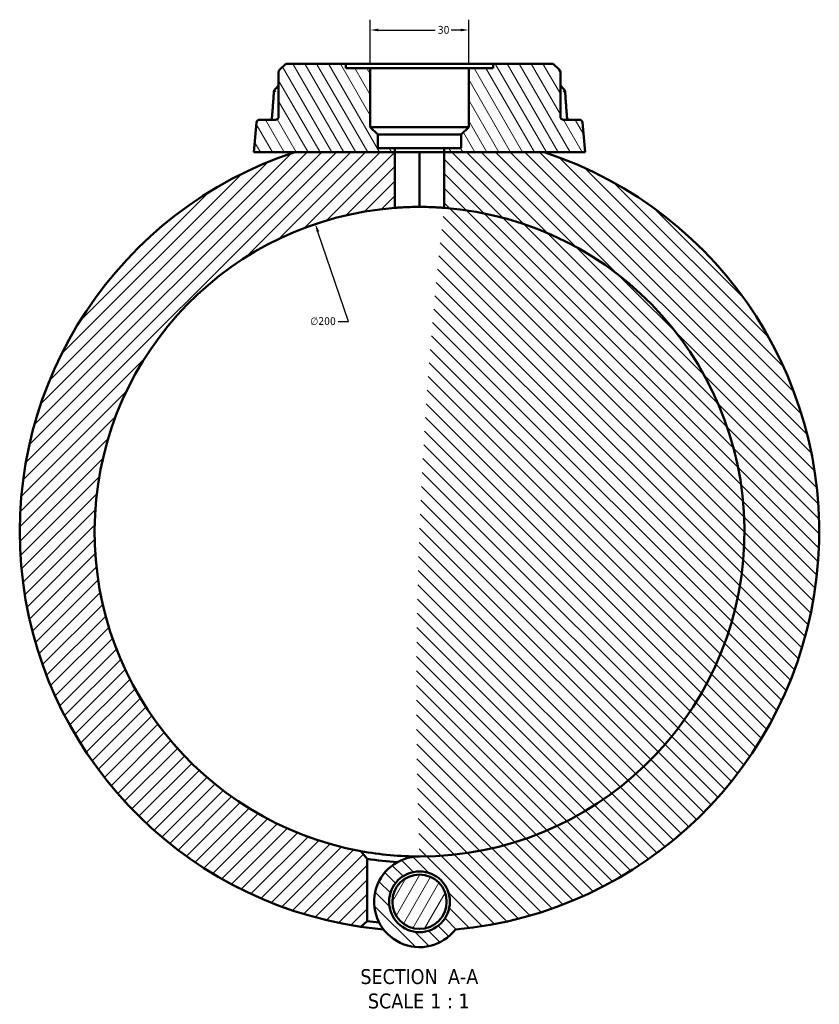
# Model space of a CAD drawing. Header units: millimetres. Extents: x 0 to 949, y -372 to 915.
# Tile 1 of 13: x 305 to 551, y -372 to -69. Entities that reach past the tile are written whole.
import ezdxf

# ---------------------------------------------------------------- set-up
doc = ezdxf.new("R2010")
doc.units = ezdxf.units.MM
for name, color, linetype, lineweight in [('Dimension (ANSI)', 7, 'Continuous', 25), ('Hatch (ANSI)', 7, 'Continuous', 18), ('Symbol (ANSI)', 7, 'Continuous', 25), ('Visible (ANSI)', 7, 'Continuous', 50)]:
    doc.layers.add(name, color=color, linetype=linetype, lineweight=lineweight)
doc.styles.add('Label Text (ANSI)', font='tahoma.ttf')
doc.styles.add('Note Text (ANSI)', font='tahoma.ttf')
doc.dimstyles.new('Default - mm (ANSI)', dxfattribs={"dimtxt": 2.399999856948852, "dimasz": 2.5, "dimexe": 3.174999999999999, "dimexo": 1.600199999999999, "dimgap": 0.8, "dimtad": 0, "dimtoh": 1, "dimdec": 0, "dimrnd": 1e-08, "dimzin": 4, "dimdsep": 46, "dimtxsty": 'Note Text (ANSI)', "dimcen": 0.09, "dimdle": 10, "dimclrd": 256, "dimclre": 256, "dimclrt": 5, "dimadec": 1, "dimazin": 1, "dimtfac": 1.270000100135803, "dimtofl": 0, "dimtmove": 0, "dimatfit": 3, "dimfxl": 1, "dimtolj": 1, "dimtzin": 4, "dimlwd": -1, "dimlwe": -1, "dimarcsym": 0})

# ---------------------------------------------------------------- blocks, each defined once
blk = doc.blocks.new('*D7')
at = {"layer": 'Defpoints', "color": 0, "transparency": 16777216}
for p in [(395.594096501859, -131.936988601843), (459.6864286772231, -321.3892859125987)]:
    blk.add_point(p, dxfattribs=at)
at = {"layer": 'Dimension (ANSI)', "transparency": 16777216}
for p, q in [((405.741068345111, -161.9307033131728), (396.3952506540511, -134.3051423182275)), ((402.5669698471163, -161.9307033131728), (405.741068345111, -161.9307033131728))]:
    blk.add_line(p, q, dxfattribs=at)
blk.add_solid([(396.7899429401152, -134.1716166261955), (396.000558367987, -134.4386680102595), (395.594096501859, -131.936988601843)], dxfattribs=at)
at = {"layer": 'Dimension (ANSI)', "color": 5, "transparency": 16777216, "insert": (394.0226743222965, -160.6382067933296), "char_height": 2.399999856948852, "attachment_point": 1, "style": 'Note Text (ANSI)'}
blk.add_mtext('\\A1;∅200', dxfattribs=at)
blk = doc.blocks.new('*D8')
at = {"layer": 'Defpoints', "color": 0, "transparency": 16777216}
for p in [(442.7857633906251, -72.19566645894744), (412.4947633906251, -83.94463725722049), (442.7857633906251, -83.9446372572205)]:
    blk.add_point(p, dxfattribs=at)
at = {"layer": 'Dimension (ANSI)', "transparency": 16777216}
for p, q in [((412.4947633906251, -82.3444372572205), (412.4947633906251, -69.02066645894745)), ((442.7857633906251, -82.3444372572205), (442.7857633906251, -69.02066645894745)), ((414.9947633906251, -72.19566645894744), (432.4603125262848, -72.19566645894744)), ((440.2857633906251, -72.19566645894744), (437.3742142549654, -72.19566645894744))]:
    blk.add_line(p, q, dxfattribs=at)
for points in [[(414.9947633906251, -71.77899979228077), (414.9947633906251, -72.61233312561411), (412.4947633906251, -72.19566645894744)], [(440.2857633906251, -71.77899979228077), (440.2857633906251, -72.61233312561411), (442.7857633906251, -72.19566645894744)]]:
    blk.add_solid(points, dxfattribs=at)
at = {"layer": 'Dimension (ANSI)', "color": 5, "transparency": 16777216, "insert": (433.2603125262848, -70.94570012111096), "char_height": 2.399999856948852, "attachment_point": 1, "style": 'Note Text (ANSI)'}
blk.add_mtext('\\A1;30', dxfattribs=at)

msp = doc.modelspace()

# ---------------------------------------------------------------- hatches: boundary and pattern name
at = {"layer": 'Hatch (ANSI)'}
h = msp.add_hatch(dxfattribs=at)
h.set_pattern_fill('ANSI31', color=256, scale=25.4, angle=75.00017538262, style=0)
h.set_pattern_definition([(120.00017538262, (0, 0), (-2.749625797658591, -1.587508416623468), [])])
edge = h.paths.add_edge_path()
edge.add_ellipse((385.2902633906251, -85.18397223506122), major_axis=(-0.7071067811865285, -0.7071067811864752), ratio=1, start_angle=270, end_angle=315.0000000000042)
edge.add_line((384.2902633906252, -85.18397223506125), (384.2902633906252, -98.8131372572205))
edge.add_ellipse((383.2902633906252, -98.8131372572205), major_axis=(0, -0.9999999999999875), ratio=1, start_angle=0, end_angle=90, ccw=False)
edge.add_line((383.2902633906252, -99.81313725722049), (378.4314811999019, -99.81313725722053))
edge.add_ellipse((378.4314811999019, -100.8131372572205), major_axis=(-0.9999999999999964, 0), ratio=1, start_angle=270, end_angle=355.0000000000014)
edge.add_line((377.4352865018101, -100.7259815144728), (376.6402633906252, -109.8131372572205))
edge.add_line((376.6402633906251, -109.8131372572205), (389.233525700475, -109.8131372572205))
edge.add_line((389.2335257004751, -109.8131372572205), (420.0675133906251, -109.8131372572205))
edge.add_line((420.0675133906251, -109.8131372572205), (420.0675133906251, -108.5531372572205))
edge.add_line((420.0675133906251, -108.5531372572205), (414.7665883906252, -108.5531372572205))
edge.add_line((414.7665883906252, -108.5531372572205), (414.7665883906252, -104.3954622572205))
edge.add_line((414.7665883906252, -104.3954622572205), (412.4947633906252, -102.1236372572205))
edge.add_line((412.4947633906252, -102.1236372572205), (412.4947633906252, -83.94463725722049))
edge.add_line((412.4947633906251, -83.94463725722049), (404.9220133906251, -83.94463725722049))
edge.add_line((404.9220133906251, -83.94463725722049), (404.9220133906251, -82.58313725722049))
edge.add_line((404.9220133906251, -82.58313725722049), (386.4768848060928, -82.58313725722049))
edge.add_line((386.4768848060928, -82.58313725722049), (384.5831566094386, -84.4768654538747))
edge = h.paths.add_edge_path()
edge.add_ellipse((469.9902633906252, -85.18397223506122), major_axis=(3.55e-14, 0.999999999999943), ratio=1, start_angle=270, end_angle=315.0000000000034)
edge.add_line((470.6973701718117, -84.4768654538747), (468.8036419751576, -82.5831372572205))
edge.add_line((468.8036419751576, -82.5831372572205), (450.3585133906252, -82.5831372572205))
edge.add_line((450.3585133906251, -82.5831372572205), (450.3585133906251, -83.9446372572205))
edge.add_line((450.3585133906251, -83.9446372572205), (442.7857633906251, -83.9446372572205))
edge.add_line((442.7857633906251, -83.9446372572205), (442.7857633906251, -102.1236372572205))
edge.add_line((442.7857633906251, -102.1236372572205), (440.5139383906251, -104.3954622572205))
edge.add_line((440.5139383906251, -104.3954622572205), (440.5139383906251, -108.5531372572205))
edge.add_line((440.5139383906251, -108.5531372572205), (435.2130133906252, -108.5531372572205))
edge.add_line((435.2130133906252, -108.5531372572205), (435.2130133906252, -109.8131372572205))
edge.add_line((435.2130133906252, -109.8131372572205), (466.0470010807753, -109.8131372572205))
edge.add_line((466.0470010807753, -109.8131372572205), (478.6402633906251, -109.8131372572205))
edge.add_line((478.6402633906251, -109.8131372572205), (477.8452402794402, -100.7259815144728))
edge.add_ellipse((476.8490455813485, -100.8131372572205), major_axis=(-0.0871557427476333, 0.9961946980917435), ratio=0.9999999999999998, start_angle=270, end_angle=355.0000000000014)
edge.add_line((476.8490455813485, -99.81313725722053), (471.9902633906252, -99.81313725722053))
edge.add_ellipse((471.9902633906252, -98.8131372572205), major_axis=(-0.9999999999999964, -8.9e-15), ratio=1, start_angle=0, end_angle=90, ccw=False)
edge.add_line((470.9902633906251, -98.8131372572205), (470.9902633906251, -85.18397223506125))
h = msp.add_hatch(dxfattribs=at)
h.set_pattern_fill('ANSI31', color=256, scale=25.4, style=0)
h.set_pattern_definition([(45, (0, 0), (-2.245064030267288, 2.245064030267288), [])])
edge = h.paths.add_edge_path()
edge.add_line((411.5402633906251, -327.3585780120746), (409.569673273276, -325.016855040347))
edge.add_ellipse((427.6402625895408, -226.6631372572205), major_axis=(-98.35371778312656, 18.07058931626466), ratio=1, start_angle=284.75390217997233, end_angle=450, ccw=False)
edge.add_line((420.0675133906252, -126.9502821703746), (420.0675133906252, -109.8131372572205))
edge.add_line((420.0675133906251, -109.8131372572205), (389.2335257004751, -109.8131372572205))
edge.add_ellipse((427.6402633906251, -226.6631372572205), major_axis=(-116.85, -38.40673769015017), ratio=0.9999999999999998, start_angle=270, end_angle=423.3522046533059)
edge.add_line((409.5596646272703, -348.3269854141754), (411.5402633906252, -346.6048856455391))
edge.add_line((411.5402633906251, -346.6048856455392), (411.5402633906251, -327.3585780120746))
h = msp.add_hatch(dxfattribs=at)
h.set_pattern_fill('ANSI31', color=256, scale=25.4, angle=90.00021045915, style=0)
h.set_pattern_definition([(135.0002104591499, (0, 0), (-2.245055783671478, -2.245072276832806), [])])
edge = h.paths.add_edge_path()
edge.add_line((435.2130133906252, -109.8131372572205), (435.2130133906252, -126.9502822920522))
edge.add_ellipse((1746.268322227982, -276.6631266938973), major_axis=(-1311.055308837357, 149.712844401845), ratio=1, start_angle=0, end_angle=8.686049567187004)
edge.add_ellipse((427.6402633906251, -340.6231372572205), major_axis=(-13.95999999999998, -2.2e-15), ratio=1, start_angle=270.0000000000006, end_angle=502.2657949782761)
edge.add_ellipse((427.6402633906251, -226.6631372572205), major_axis=(122.50351000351, 11.04038209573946), ratio=0.9999999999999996, start_angle=270, end_angle=426.6553732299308)
edge.add_line((466.0470010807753, -109.8131372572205), (435.2130133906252, -109.8131372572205))
edge = h.paths.add_edge_path(flags=0)
edge.add_ellipse((427.6402633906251, -340.6231372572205), major_axis=(0, 9.360000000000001), ratio=1, start_angle=0, end_angle=360)
h = msp.add_hatch(dxfattribs=at)
h.set_pattern_fill('ANSI31', color=256, scale=25.4, angle=14.99997778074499, style=0)
h.set_pattern_definition([(59.999977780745, (0, 0), (-2.749630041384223, 1.587501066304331), [])])
edge = h.paths.add_edge_path()
edge.add_ellipse((427.6402633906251, -340.6231372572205), major_axis=(0, 8.360000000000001), ratio=1, start_angle=0, end_angle=360)

# ---------------------------------------------------------------- linework, layer by layer
at = {"layer": 'Visible (ANSI)'}
for p, q in [((386.4768848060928, -82.58313725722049), (384.5831566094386, -84.4768654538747)), ((404.9220133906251, -82.58313725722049), (386.4768848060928, -82.58313725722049)), ((404.9220133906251, -83.94463725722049), (404.9220133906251, -82.58313725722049)), ((404.9220133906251, -82.5831372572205), (450.3585133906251, -82.5831372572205)), ((412.4947633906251, -83.94463725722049), (404.9220133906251, -83.94463725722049)), ((412.4947633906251, -102.1236372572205), (412.4947633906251, -83.94463725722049)), ((412.4947633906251, -83.9446372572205), (442.7857633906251, -83.9446372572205)), ((450.3585133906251, -83.9446372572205), (442.7857633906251, -83.9446372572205)), ((442.7857633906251, -83.9446372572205), (442.7857633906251, -102.1236372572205)), ((468.8036419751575, -82.5831372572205), (450.3585133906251, -82.5831372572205)), ((450.3585133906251, -82.5831372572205), (450.3585133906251, -83.9446372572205)), ((470.6973701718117, -84.4768654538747), (468.8036419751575, -82.5831372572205)), ((384.2902633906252, -85.18397223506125), (384.2902633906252, -98.8131372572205)), ((470.9902633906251, -98.8131372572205), (470.9902633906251, -85.18397223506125)), ((383.2902633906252, -99.81313725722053), (378.4314811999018, -99.81313725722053)), ((476.8490455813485, -99.81313725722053), (471.9902633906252, -99.81313725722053)), ((377.4352865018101, -100.7259815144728), (376.6402633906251, -109.8131372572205)), ((414.7665883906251, -104.3954622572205), (412.4947633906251, -102.1236372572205)), ((412.4947633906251, -102.1236372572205), (442.7857633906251, -102.1236372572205)), ((442.7857633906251, -102.1236372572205), (440.5139383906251, -104.3954622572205)), ((478.6402633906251, -109.8131372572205), (477.8452402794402, -100.7259815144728)), ((414.7665883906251, -108.5531372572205), (414.7665883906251, -104.3954622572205)), ((414.7665883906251, -104.3954622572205), (440.5139383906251, -104.3954622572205)), ((440.5139383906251, -104.3954622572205), (440.5139383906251, -108.5531372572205)), ((420.0675133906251, -108.5531372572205), (414.7665883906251, -108.5531372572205)), ((420.0675133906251, -109.8131372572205), (420.0675133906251, -108.5531372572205)), ((420.0675133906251, -108.5531372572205), (435.2130133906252, -108.5531372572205)), ((440.5139383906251, -108.5531372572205), (435.2130133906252, -108.5531372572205)), ((435.2130133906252, -108.5531372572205), (435.2130133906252, -109.8131372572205)), ((376.6402633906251, -109.8131372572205), (420.0675133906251, -109.8131372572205)), ((420.0675133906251, -109.8131372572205), (389.233525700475, -109.8131372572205)), ((420.0675133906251, -126.9502821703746), (420.0675133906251, -109.8131372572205)), ((420.0675133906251, -109.8131372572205), (427.6402633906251, -109.8131372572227)), ((420.0675133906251, -109.8131372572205), (435.2130133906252, -109.8131372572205)), ((427.6402633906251, -109.8131372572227), (427.6402633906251, -126.6631372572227)), ((427.6402633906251, -109.8131372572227), (435.2130133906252, -109.8131372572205)), ((427.6402633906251, -126.6631372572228), (427.6402633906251, -109.8131372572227)), ((435.2130133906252, -109.8131372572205), (435.2130133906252, -126.9502822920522)), ((466.0470010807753, -109.8131372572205), (435.2130133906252, -109.8131372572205)), ((435.2130133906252, -109.8131372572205), (478.6402633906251, -109.8131372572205)), ((411.5402633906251, -327.3585780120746), (409.5696732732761, -325.016855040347)), ((411.5402633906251, -346.6048856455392), (411.5402633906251, -327.3585780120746)), ((409.5596646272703, -348.3269854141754), (411.5402633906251, -346.6048856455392))]:
    msp.add_line(p, q, dxfattribs=at)
for radius in [9.360000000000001, 8.360000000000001]:
    msp.add_circle((427.6402633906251, -340.6231372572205), radius, dxfattribs=at)
for centre, radius, start, end in [((385.2902633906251, -85.18397223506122), 0.9999999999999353, 134.9999999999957, 180), ((469.9902633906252, -85.18397223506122), 0.999999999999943, 0, 45.00000000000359), ((378.4314811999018, -100.8131372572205), 0.9999999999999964, 90, 175.0000000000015), ((383.2902633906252, -98.8131372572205), 0.9999999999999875, 270, 0), ((471.9902633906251, -98.8131372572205), 0.9999999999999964, 180, 270), ((476.8490455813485, -100.8131372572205), 0.999999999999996, 4.999999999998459, 90), ((427.6402633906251, -226.6631372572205), 123, 108.1948723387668, 261.5470769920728), ((427.6402633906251, -226.6631372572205), 123, 275.1497544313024, 71.80512766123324), ((427.6402625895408, -226.6631372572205), 100, 94.34302340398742, 259.5891212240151), ((427.6402625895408, -226.6631372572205), 100, 270.0000004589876, 85.656975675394), ((427.6402625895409, -226.6631372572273), 99.99999999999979, 259.589121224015, 270.0000004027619), ((427.6402625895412, -226.6631372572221), 102.0000000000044, 260.9182741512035, 266.1729907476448), ((427.6402633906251, -340.6231372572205), 13.95999999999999, 90, 322.2657949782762), ((427.6402633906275, -226.6631372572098), 123.0000000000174, 261.5470769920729, 264.8502455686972), ((427.6402633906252, -226.6631372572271), 120.9999999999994, 262.3536702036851, 264.1155305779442)]:
    msp.add_arc(centre, radius, start, end, dxfattribs=at)
for centre, major_axis, ratio, start_param, end_param in [((10635.14608533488, -11826.19985072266), (-360.2756026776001, 16565.08896466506), 0.8712561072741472, 0.7646029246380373, 0.764740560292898), ((-9979.774355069, -12056.07072997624), (-364.8802063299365, -16889.52853908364), 0.8712225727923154, 2.376729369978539, 2.376864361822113)]:
    msp.add_ellipse(centre, major_axis=major_axis, ratio=ratio, start_param=start_param, end_param=end_param, dxfattribs=at)
for points, knots in [([(382.2773286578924, -98.73732241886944), (382.3175063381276, -98.20890283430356), (382.3576844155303, -97.68048328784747), (382.4380413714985, -96.62364427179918), (382.4782202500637, -96.09522480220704), (382.5585788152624, -95.03838594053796), (382.5987585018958, -94.5099665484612), (382.6791186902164, -93.45312784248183), (382.7192991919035, -92.92470852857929), (382.7996610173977, -91.86786997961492), (382.8398423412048, -91.3394507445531), (382.8800240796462, -90.81103154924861)], [1.204615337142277, 1.204615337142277, 1.204615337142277, 1.204615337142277, 1.363750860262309, 1.363750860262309, 1.522886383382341, 1.522886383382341, 1.682021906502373, 1.682021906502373, 1.841157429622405, 1.841157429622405, 2.000292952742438, 2.000292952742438, 2.000292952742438, 2.000292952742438]), ([(383.3531905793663, -91.20187821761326), (383.3519446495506, -91.2012054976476), (383.3507003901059, -91.20053277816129), (383.2467829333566, -91.14427343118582), (383.1560762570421, -91.08899494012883), (383.0094203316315, -90.98542431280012), (382.9538654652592, -90.93763583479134), (382.8854020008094, -90.8550958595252), (382.8727722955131, -90.82093882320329), (382.8855357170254, -90.79186140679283), (382.8880283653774, -90.7879586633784), (382.8911741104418, -90.78433909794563)], [-0.1539535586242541, -0.1539535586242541, -0.1539535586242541, -0.1539535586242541, -0.1534782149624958, -0.1534782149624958, -0.114200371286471, -0.114200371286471, -0.0754368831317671, -0.0754368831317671, -0.0369535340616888, -0.0369535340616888, -0.0304921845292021, -0.0304921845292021, -0.0304921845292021, -0.0304921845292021]), ([(472.3893526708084, -90.7843390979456), (472.3924984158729, -90.7879586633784), (472.3949910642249, -90.7918614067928), (472.4077544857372, -90.82093882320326), (472.3951247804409, -90.8550958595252), (472.3266613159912, -90.93763583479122), (472.271106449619, -90.98542431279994), (472.1244505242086, -91.08899494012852), (472.0337438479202, -91.14427343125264), (471.9298263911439, -91.2005327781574), (471.9285821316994, -91.2012054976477), (471.9273362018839, -91.20187821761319)], [-0.1232739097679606, -0.1232739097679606, -0.1232739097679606, -0.1232739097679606, -0.1167974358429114, -0.1167974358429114, -0.0782240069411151, -0.0782240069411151, -0.0393697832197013, -0.0393697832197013, 0, 0, 0.000476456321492, 0.000476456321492, 0.000476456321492, 0.000476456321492]), ([(472.4005027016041, -90.81103154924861), (472.4406844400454, -91.3394507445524), (472.4808657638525, -91.86786997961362), (472.5612275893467, -92.92470852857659), (472.6014080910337, -93.45312784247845), (472.6817682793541, -94.50996654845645), (472.7219479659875, -95.0383859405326), (472.8023065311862, -96.09522480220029), (472.8424854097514, -96.62364427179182), (472.9228423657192, -97.68048328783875), (472.963020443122, -98.20890283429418), (473.0031981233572, -98.73732241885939)], [0.7056989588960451, 0.7056989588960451, 0.7056989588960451, 0.7056989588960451, 0.8648344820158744, 0.8648344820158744, 1.023970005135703, 1.023970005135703, 1.183105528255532, 1.183105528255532, 1.342241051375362, 1.342241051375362, 1.501376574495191, 1.501376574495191, 1.501376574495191, 1.501376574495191]), ([(382.0084030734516, -99.81313725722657), (382.0144045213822, -99.80167579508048), (382.020550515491, -99.78950986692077), (382.0550325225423, -99.71844419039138), (382.0849753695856, -99.64656778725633), (382.1454649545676, -99.47194334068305), (382.1755719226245, -99.3662986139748), (382.2283501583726, -99.13135865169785), (382.2502374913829, -99.00080773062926), (382.2698860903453, -98.82493975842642), (382.2739999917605, -98.78110126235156), (382.2773286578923, -98.73732241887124)], [0.1504482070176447, 0.1504482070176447, 0.1504482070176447, 0.1504482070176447, 0.1595062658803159, 0.1595062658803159, 0.2006207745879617, 0.2006207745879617, 0.2474292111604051, 0.2474292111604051, 0.2980864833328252, 0.2980864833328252, 0.3148139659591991, 0.3148139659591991, 0.3148139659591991, 0.3148139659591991]), ([(473.0031981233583, -98.73732241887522), (473.0136390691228, -98.87464244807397), (473.0319302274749, -99.01256763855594), (473.0812452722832, -99.2719186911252), (473.1120311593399, -99.39361999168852), (473.1781500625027, -99.60209672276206), (473.2131166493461, -99.69068473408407), (473.2551259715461, -99.77982313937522), (473.2637829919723, -99.79716416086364), (473.2721542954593, -99.81313725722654)], [1.0116e-12, 1.0116e-12, 1.0116e-12, 1.0116e-12, 0.0524686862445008, 0.0524686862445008, 0.1038571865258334, 0.1038571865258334, 0.1517374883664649, 0.1517374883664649, 0.1643630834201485, 0.1643630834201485, 0.1643630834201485, 0.1643630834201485]), ([(427.6402633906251, -126.6631372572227), (426.6890217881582, -126.6631372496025), (425.6746231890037, -126.6781025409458), (423.8089610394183, -126.7322009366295), (422.957666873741, -126.7705630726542), (421.6133734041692, -126.84264994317), (421.0306340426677, -126.8810601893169), (420.2576940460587, -126.9352686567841), (420.0675133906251, -126.9502821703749), (420.0675133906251, -126.9502821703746)], [1.141490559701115, 1.141490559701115, 1.141490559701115, 1.141490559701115, 1.426863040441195, 1.426863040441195, 1.712235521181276, 1.712235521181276, 1.997608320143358, 1.997608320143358, 2.282981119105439, 2.282981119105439, 2.282981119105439, 2.282981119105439]), ([(435.2130133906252, -126.9502822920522), (435.2130133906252, -126.9502822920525), (435.0228327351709, -126.9352687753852), (434.2498927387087, -126.8810602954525), (433.6671533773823, -126.8426500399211), (432.3228599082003, -126.7705631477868), (431.4715657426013, -126.7322009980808), (429.6059035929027, -126.6781025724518), (428.5915049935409, -126.663137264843), (427.6402633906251, -126.6631372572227)], [0, 0, 0, 0, 0.2853727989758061, 0.2853727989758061, 0.5707455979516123, 0.5707455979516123, 0.8561180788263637, 0.8561180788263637, 1.141490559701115, 1.141490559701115, 1.141490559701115, 1.141490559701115])]:
    msp.add_open_spline(points, degree=3, knots=knots, dxfattribs=at)

# ---------------------------------------------------------------- texts
at = {"layer": 'Symbol (ANSI)', "char_height": 4.571999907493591, "attachment_point": 7, "style": 'Label Text (ANSI)'}
for s, insert in [('SECTION', (409.4535956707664, -366.0253186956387)), (' A-A', (434.6878438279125, -365.9289880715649)), ('SCALE', (411.7729399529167, -373.5381760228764)), (' 1 : 1', (429.2414586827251, -373.4566654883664))]:
    msp.add_mtext(s, dxfattribs=dict(at, insert=insert))

# ---------------------------------------------------------------- dimensions: what is measured, and where the dimension line sits
at = {"layer": 'Dimension (ANSI)'}
dim = msp.add_linear_dim(base=(442.7857633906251, -72.19566645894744), p1=(412.4947633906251, -83.94463725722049), p2=(442.7857633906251, -83.9446372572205), dimstyle='Default - mm (ANSI)', override={"dimgap": 0.8, "dimtoh": 0, "dimdec": 0, "dimtol": 0, "dimlim": 0, "dimtp": 0, "dimtm": 0, "dimtdec": 2, "dimatfit": 1}, dxfattribs=at)
dim.commit()
dim.dimension.update_dxf_attribs({"geometry": '*D8', "text_midpoint": (434.9172633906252, -72.19566645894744), "dimtype": 160})
dim = msp.add_diameter_dim_2p(p1=(459.6864286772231, -321.3892859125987), p2=(395.594096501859, -131.936988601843), dimstyle='Default - mm (ANSI)', override={"dimgap": 0.8, "dimtih": 1, "dimdec": 0, "dimlfac": 0.9999999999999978, "dimtol": 0, "dimlim": 0, "dimtp": 0, "dimtm": 0, "dimtdec": 2}, dxfattribs=at)
dim.commit()
dim.dimension.update_dxf_attribs({"geometry": '*D7', "text_midpoint": (397.8948220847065, -161.9307033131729), "dimtype": 163})

doc.saveas('drawing.dxf')
